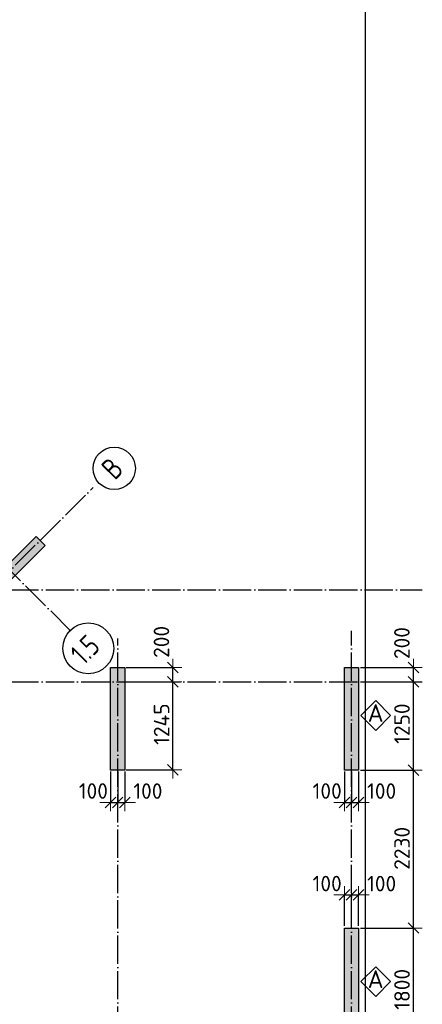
# Model space of a CAD drawing. Header units: millimetres. Extents: x -3495 to 112233, y -3287 to 47686.
# Tile 33 of 43: x 70367 to 76050, y 9342 to 23255. Entities that reach past the tile are written whole.
import ezdxf

# ---------------------------------------------------------------- set-up
doc = ezdxf.new("R2010")
doc.units = ezdxf.units.MM
doc.header["$PDMODE"] = 65
doc.linetypes.add('______11', pattern=[500, 400, -50, 0, -50])
doc.linetypes.add('______5', pattern=[1100, 800, -100, 100, -100])
for name, color, linetype, lineweight in [('Standard', 7, 'Continuous', 25), ('Армирование стержнями_ общее', 40, 'Continuous', 35), ('Размерная линия_ общее', 7, 'Continuous', 13)]:
    doc.layers.add(name, color=color, linetype=linetype, lineweight=lineweight)
doc.layers.add('Осевая линия_ общее', color=7, linetype='______5', lineweight=13, true_color=0xa0a0a0)
doc.styles.add('ISOCPEUR', font='isocpeur.ttf')
doc.dimstyles.new('DIMSTYLE_3', dxfattribs={"dimtxt": 220, "dimasz": 250, "dimexe": 0, "dimexo": 0, "dimgap": 110, "dimtad": 2, "dimdec": 0, "dimrnd": 5, "dimzin": 12, "dimdsep": 46, "dimtxsty": 'ISOCPEUR', "dimblk1": 'ALL_ML_STRICH', "dimblk2": 'ALL_ML_STRICH', "dimsah": 1, "dimcen": 0, "dimclrd": 7, "dimclre": 256, "dimclrt": 7, "dimadec": 0, "dimazin": 0, "dimtfac": 1, "dimtdec": 0, "dimtix": 1, "dimtmove": 2, "dimatfit": 3, "dimfxl": 0, "dimtzin": 0, "dimlwd": 0, "dimlwe": -3, "dimarcsym": 0})
doc.dimstyles.new('DIMSTYLE_8', dxfattribs={"dimtxt": 220, "dimasz": 250, "dimexe": 0, "dimexo": 0, "dimgap": 110, "dimtad": 2, "dimdec": 0, "dimrnd": 5, "dimzin": 12, "dimdsep": 46, "dimtxsty": 'ISOCPEUR', "dimblk1": 'ALL_ML_STRICH', "dimblk2": 'ALL_ML_STRICH', "dimsah": 1, "dimcen": 0, "dimclrd": 7, "dimclre": 256, "dimclrt": 7, "dimadec": 0, "dimazin": 0, "dimtfac": 1, "dimtdec": 0, "dimtix": 1, "dimtmove": 2, "dimatfit": 3, "dimfxl": 0, "dimtvp": 1.2, "dimtzin": 0, "dimlwd": 0, "dimlwe": -3, "dimarcsym": 0})

# ---------------------------------------------------------------- blocks, each defined once
blk = doc.blocks.new('СЛОЖНЫЙ_ОБЪЕКТ_0')
at = {"layer": 'Осевая линия_ общее', "color": 253, "linetype": '______11', "lineweight": -3, "true_color": 0xa0a0a0, "transparency": 33554687}
for p, q in [((71087, 14617), (64624, 21080)), ((55452, 694), (71405, 16646)), ((47230, 15200), (76050, 15200)), ((75050, -2590), (75050, 14620)), ((71750, -2590), (71750, 14510)), ((47230, 13900), (76050, 13900))]:
    blk.add_line(p, q, dxfattribs=at)
at = {"layer": 'Осевая линия_ общее', "color": 7, "linetype": 'Continuous', "lineweight": 25, "transparency": 33554687}
for centre, radius in [((71701, 16915), 299), ((71335, 14372), 359)]:
    blk.add_circle(centre, radius, dxfattribs=at)
at = {"layer": 'Осевая линия_ общее', "color": 7, "linetype": 'Continuous', "lineweight": 25, "transparency": 33554687, "char_height": 300, "attachment_point": 7, "rotation": 45, "style": 'ISOCPEUR'}
for s, insert, width in [('\\W0.80;В', (71708, 16737), 359.83), ('\\W0.79;1.5', (71268, 14120), 568.07)]:
    blk.add_mtext(s, dxfattribs=dict(at, insert=insert, width=width))
blk = doc.blocks.new('ALL_ML_STRICH')
at = {"color": 0, "linetype": 'ByBlock', "lineweight": -2}
for p, q in [((-1, 0), (0.5, 0)), ((-0.3, -0.3), (0.3, 0.3)), ((0, -0.5), (0, 0.5))]:
    blk.add_line(p, q, dxfattribs=at)
blk = doc.blocks.new('*D216')
at = {"layer": 'DEFPOINTS', "color": 7, "linetype": 'Continuous', "lineweight": 13, "transparency": 33554687}
for p in [(71850, 13900), (71850, 12657), (72530, 12657)]:
    blk.add_point(p, dxfattribs=at)
at = {"layer": 'Размерная линия_ общее', "color": 253, "linetype": 'Continuous', "lineweight": -2, "true_color": 0xa0a0a0, "transparency": 33554687}
for p, q in [((71870, 13900), (72530, 13900)), ((71870, 12657), (72530, 12657))]:
    blk.add_line(p, q, dxfattribs=at)
at = {"layer": 'Размерная линия_ общее', "color": 7, "linetype": 'Continuous', "lineweight": -2, "transparency": 33554687}
blk.add_line((72530, 12657), (72530, 13900), dxfattribs=at)
at = {"layer": 'Размерная линия_ общее', "color": 7, "linetype": 'Continuous', "lineweight": 13, "transparency": 33554687, "xscale": 250, "yscale": 250, "zscale": 250}
for p, rotation in [((72530, 13900), 90), ((72530, 12657), 270)]:
    blk.add_blockref('ALL_ML_STRICH', p, dxfattribs=dict(at, rotation=rotation))
at = {"layer": 'Размерная линия_ общее', "color": 7, "linetype": 'Continuous', "lineweight": 13, "transparency": 33554687, "insert": (72370, 13301), "char_height": 220, "width": 880, "attachment_point": 5, "rotation": 90, "style": 'ISOCPEUR'}
blk.add_mtext('\\A1;{1245}', dxfattribs=at)
blk = doc.blocks.new('*D217')
at = {"layer": 'DEFPOINTS', "color": 7, "linetype": 'Continuous', "lineweight": 13, "transparency": 33554687}
for p in [(71850, 14100), (71850, 13900), (72530, 13900)]:
    blk.add_point(p, dxfattribs=at)
at = {"layer": 'Размерная линия_ общее', "color": 253, "linetype": 'Continuous', "lineweight": -2, "true_color": 0xa0a0a0, "transparency": 33554687}
for p, q in [((71870, 14100), (72530, 14100)), ((71870, 13900), (72530, 13900))]:
    blk.add_line(p, q, dxfattribs=at)
at = {"layer": 'Размерная линия_ общее', "color": 7, "linetype": 'Continuous', "lineweight": -2, "transparency": 33554687}
blk.add_line((72530, 13900), (72530, 14100), dxfattribs=at)
at = {"layer": 'Размерная линия_ общее', "color": 7, "linetype": 'Continuous', "lineweight": 13, "transparency": 33554687, "xscale": 250, "yscale": 250, "zscale": 250}
for p, rotation in [((72530, 14100), 90), ((72530, 13900), 270)]:
    blk.add_blockref('ALL_ML_STRICH', p, dxfattribs=dict(at, rotation=rotation))
at = {"layer": 'Размерная линия_ общее', "color": 7, "linetype": 'Continuous', "lineweight": 13, "transparency": 33554687, "insert": (72368, 14463), "char_height": 220, "width": 660, "attachment_point": 5, "rotation": 90, "style": 'ISOCPEUR'}
blk.add_mtext('\\A1;{200}', dxfattribs=at)
blk = doc.blocks.new('*D329')
at = {"layer": 'DEFPOINTS', "color": 7, "linetype": 'Continuous', "lineweight": 13, "transparency": 33554687}
for p in [(74950, 10887), (74950, 10432), (75050, 10432)]:
    blk.add_point(p, dxfattribs=at)
at = {"layer": 'Размерная линия_ общее', "color": 253, "linetype": 'Continuous', "lineweight": -2, "true_color": 0xa0a0a0, "transparency": 33554687}
for p, q in [((74950, 10452), (74950, 10887)), ((75050, 10452), (75050, 10887))]:
    blk.add_line(p, q, dxfattribs=at)
at = {"layer": 'Размерная линия_ общее', "color": 7, "linetype": 'Continuous', "lineweight": -2, "transparency": 33554687}
blk.add_line((74950, 10887), (75050, 10887), dxfattribs=at)
at = {"layer": 'Размерная линия_ общее', "color": 7, "linetype": 'Continuous', "lineweight": 13, "transparency": 33554687, "xscale": 250, "yscale": 250, "zscale": 250}
blk.add_blockref('ALL_ML_STRICH', (75050, 10887), dxfattribs=at)
at = {"layer": 'Размерная линия_ общее', "color": 7, "linetype": 'Continuous', "lineweight": 13, "transparency": 33554687, "xscale": 250, "yscale": 250, "zscale": 250, "rotation": 180}
blk.add_blockref('ALL_ML_STRICH', (74950, 10887), dxfattribs=at)
at = {"layer": 'Размерная линия_ общее', "color": 7, "linetype": 'Continuous', "lineweight": 13, "transparency": 33554687, "insert": (74707, 11048), "char_height": 220, "width": 660, "attachment_point": 5, "style": 'ISOCPEUR'}
blk.add_mtext('\\A1;{100}', dxfattribs=at)
blk = doc.blocks.new('*D330')
at = {"layer": 'DEFPOINTS', "color": 7, "linetype": 'Continuous', "lineweight": 13, "transparency": 33554687}
for p in [(75050, 10887), (75050, 10432), (75150, 10432)]:
    blk.add_point(p, dxfattribs=at)
at = {"layer": 'Размерная линия_ общее', "color": 253, "linetype": 'Continuous', "lineweight": -2, "true_color": 0xa0a0a0, "transparency": 33554687}
for p, q in [((75050, 10452), (75050, 10887)), ((75150, 10452), (75150, 10887))]:
    blk.add_line(p, q, dxfattribs=at)
at = {"layer": 'Размерная линия_ общее', "color": 7, "linetype": 'Continuous', "lineweight": -2, "transparency": 33554687}
blk.add_line((75050, 10887), (75150, 10887), dxfattribs=at)
at = {"layer": 'Размерная линия_ общее', "color": 7, "linetype": 'Continuous', "lineweight": 13, "transparency": 33554687, "xscale": 250, "yscale": 250, "zscale": 250}
blk.add_blockref('ALL_ML_STRICH', (75150, 10887), dxfattribs=at)
at = {"layer": 'Размерная линия_ общее', "color": 7, "linetype": 'Continuous', "lineweight": 13, "transparency": 33554687, "xscale": 250, "yscale": 250, "zscale": 250, "rotation": 180}
blk.add_blockref('ALL_ML_STRICH', (75050, 10887), dxfattribs=at)
at = {"layer": 'Размерная линия_ общее', "color": 7, "linetype": 'Continuous', "lineweight": 13, "transparency": 33554687, "insert": (75476, 11047), "char_height": 220, "width": 660, "attachment_point": 5, "style": 'ISOCPEUR'}
blk.add_mtext('\\A1;{100}', dxfattribs=at)
blk = doc.blocks.new('*D331')
at = {"layer": 'DEFPOINTS', "color": 7, "linetype": 'Continuous', "lineweight": 13, "transparency": 33554687}
for p in [(74950, 12650), (75050, 12650), (74950, 12195)]:
    blk.add_point(p, dxfattribs=at)
at = {"layer": 'Размерная линия_ общее', "color": 253, "linetype": 'Continuous', "lineweight": -2, "true_color": 0xa0a0a0, "transparency": 33554687}
for p, q in [((74950, 12630), (74950, 12195)), ((75050, 12630), (75050, 12195))]:
    blk.add_line(p, q, dxfattribs=at)
at = {"layer": 'Размерная линия_ общее', "color": 7, "linetype": 'Continuous', "lineweight": -2, "transparency": 33554687}
blk.add_line((74950, 12195), (75050, 12195), dxfattribs=at)
at = {"layer": 'Размерная линия_ общее', "color": 7, "linetype": 'Continuous', "lineweight": 13, "transparency": 33554687, "xscale": 250, "yscale": 250, "zscale": 250}
blk.add_blockref('ALL_ML_STRICH', (75050, 12195), dxfattribs=at)
at = {"layer": 'Размерная линия_ общее', "color": 7, "linetype": 'Continuous', "lineweight": 13, "transparency": 33554687, "xscale": 250, "yscale": 250, "zscale": 250, "rotation": 180}
blk.add_blockref('ALL_ML_STRICH', (74950, 12195), dxfattribs=at)
at = {"layer": 'Размерная линия_ общее', "color": 7, "linetype": 'Continuous', "lineweight": 13, "transparency": 33554687, "insert": (74707, 12356), "char_height": 220, "width": 660, "attachment_point": 5, "style": 'ISOCPEUR'}
blk.add_mtext('\\A1;{100}', dxfattribs=at)
blk = doc.blocks.new('*D332')
at = {"layer": 'DEFPOINTS', "color": 7, "linetype": 'Continuous', "lineweight": 13, "transparency": 33554687}
for p in [(75050, 12650), (75150, 12650), (75050, 12195)]:
    blk.add_point(p, dxfattribs=at)
at = {"layer": 'Размерная линия_ общее', "color": 253, "linetype": 'Continuous', "lineweight": -2, "true_color": 0xa0a0a0, "transparency": 33554687}
for p, q in [((75050, 12630), (75050, 12195)), ((75150, 12630), (75150, 12195))]:
    blk.add_line(p, q, dxfattribs=at)
at = {"layer": 'Размерная линия_ общее', "color": 7, "linetype": 'Continuous', "lineweight": -2, "transparency": 33554687}
blk.add_line((75050, 12195), (75150, 12195), dxfattribs=at)
at = {"layer": 'Размерная линия_ общее', "color": 7, "linetype": 'Continuous', "lineweight": 13, "transparency": 33554687, "xscale": 250, "yscale": 250, "zscale": 250}
blk.add_blockref('ALL_ML_STRICH', (75150, 12195), dxfattribs=at)
at = {"layer": 'Размерная линия_ общее', "color": 7, "linetype": 'Continuous', "lineweight": 13, "transparency": 33554687, "xscale": 250, "yscale": 250, "zscale": 250, "rotation": 180}
blk.add_blockref('ALL_ML_STRICH', (75050, 12195), dxfattribs=at)
at = {"layer": 'Размерная линия_ общее', "color": 7, "linetype": 'Continuous', "lineweight": 13, "transparency": 33554687, "insert": (75476, 12355), "char_height": 220, "width": 660, "attachment_point": 5, "style": 'ISOCPEUR'}
blk.add_mtext('\\A1;{100}', dxfattribs=at)
blk = doc.blocks.new('*D333')
at = {"layer": 'DEFPOINTS', "color": 7, "linetype": 'Continuous', "lineweight": 13, "transparency": 33554687}
for p in [(71650, 12650), (71750, 12650), (71650, 12195)]:
    blk.add_point(p, dxfattribs=at)
at = {"layer": 'Размерная линия_ общее', "color": 253, "linetype": 'Continuous', "lineweight": -2, "true_color": 0xa0a0a0, "transparency": 33554687}
for p, q in [((71650, 12630), (71650, 12195)), ((71750, 12630), (71750, 12195))]:
    blk.add_line(p, q, dxfattribs=at)
at = {"layer": 'Размерная линия_ общее', "color": 7, "linetype": 'Continuous', "lineweight": -2, "transparency": 33554687}
blk.add_line((71650, 12195), (71750, 12195), dxfattribs=at)
at = {"layer": 'Размерная линия_ общее', "color": 7, "linetype": 'Continuous', "lineweight": 13, "transparency": 33554687, "xscale": 250, "yscale": 250, "zscale": 250}
blk.add_blockref('ALL_ML_STRICH', (71750, 12195), dxfattribs=at)
at = {"layer": 'Размерная линия_ общее', "color": 7, "linetype": 'Continuous', "lineweight": 13, "transparency": 33554687, "xscale": 250, "yscale": 250, "zscale": 250, "rotation": 180}
blk.add_blockref('ALL_ML_STRICH', (71650, 12195), dxfattribs=at)
at = {"layer": 'Размерная линия_ общее', "color": 7, "linetype": 'Continuous', "lineweight": 13, "transparency": 33554687, "insert": (71407, 12356), "char_height": 220, "width": 660, "attachment_point": 5, "style": 'ISOCPEUR'}
blk.add_mtext('\\A1;{100}', dxfattribs=at)
blk = doc.blocks.new('*D334')
at = {"layer": 'DEFPOINTS', "color": 7, "linetype": 'Continuous', "lineweight": 13, "transparency": 33554687}
for p in [(71750, 12650), (71850, 12650), (71750, 12195)]:
    blk.add_point(p, dxfattribs=at)
at = {"layer": 'Размерная линия_ общее', "color": 253, "linetype": 'Continuous', "lineweight": -2, "true_color": 0xa0a0a0, "transparency": 33554687}
for p, q in [((71750, 12630), (71750, 12195)), ((71850, 12630), (71850, 12195))]:
    blk.add_line(p, q, dxfattribs=at)
at = {"layer": 'Размерная линия_ общее', "color": 7, "linetype": 'Continuous', "lineweight": -2, "transparency": 33554687}
blk.add_line((71750, 12195), (71850, 12195), dxfattribs=at)
at = {"layer": 'Размерная линия_ общее', "color": 7, "linetype": 'Continuous', "lineweight": 13, "transparency": 33554687, "xscale": 250, "yscale": 250, "zscale": 250}
blk.add_blockref('ALL_ML_STRICH', (71850, 12195), dxfattribs=at)
at = {"layer": 'Размерная линия_ общее', "color": 7, "linetype": 'Continuous', "lineweight": 13, "transparency": 33554687, "xscale": 250, "yscale": 250, "zscale": 250, "rotation": 180}
blk.add_blockref('ALL_ML_STRICH', (71750, 12195), dxfattribs=at)
at = {"layer": 'Размерная линия_ общее', "color": 7, "linetype": 'Continuous', "lineweight": 13, "transparency": 33554687, "insert": (72176, 12355), "char_height": 220, "width": 660, "attachment_point": 5, "style": 'ISOCPEUR'}
blk.add_mtext('\\A1;{100}', dxfattribs=at)
blk = doc.blocks.new('СЛОЖНЫЙ_ОБЪЕКТ_23')
at = {"layer": 'Армирование стержнями_ общее', "color": 7, "linetype": 'Continuous', "lineweight": 13, "transparency": 33554687}
blk.add_lwpolyline([(75393, 9873), (75183, 9663), (75393, 9453), (75603, 9663), (75393, 9873)], close=True, dxfattribs=at)
at = {"layer": 'Армирование стержнями_ общее', "color": 7, "linetype": 'Continuous', "lineweight": 13, "transparency": 33554687, "insert": (75279, 9697), "char_height": 250, "width": 327.27, "attachment_point": 4, "style": 'ISOCPEUR'}
blk.add_mtext('\\A1;{\\fISOCPEUR|i0|b0;\\H250.000000;\\W1.000000;\\C7;А}\\P', dxfattribs=at)
blk = doc.blocks.new('СЛОЖНЫЙ_ОБЪЕКТ_24')
at = {"layer": 'Армирование стержнями_ общее', "color": 7, "linetype": 'Continuous', "lineweight": 13, "transparency": 33554687}
blk.add_lwpolyline([(75393, 13633), (75183, 13423), (75393, 13213), (75603, 13423), (75393, 13633)], close=True, dxfattribs=at)
at = {"layer": 'Армирование стержнями_ общее', "color": 7, "linetype": 'Continuous', "lineweight": 13, "transparency": 33554687, "insert": (75279, 13457), "char_height": 250, "width": 327.27, "attachment_point": 4, "style": 'ISOCPEUR'}
blk.add_mtext('\\A1;{\\fISOCPEUR|i0|b0;\\H250.000000;\\W1.000000;\\C7;А}\\P', dxfattribs=at)
blk = doc.blocks.new('*D361')
at = {"layer": 'DEFPOINTS', "color": 7, "linetype": 'Continuous', "lineweight": 13, "transparency": 33554687}
for p in [(75160, 10420), (75160, 8620), (75924, 8620)]:
    blk.add_point(p, dxfattribs=at)
at = {"layer": 'Размерная линия_ общее', "color": 253, "linetype": 'Continuous', "lineweight": -2, "true_color": 0xa0a0a0, "transparency": 33554687}
for p, q in [((75180, 10420), (75924, 10420)), ((75180, 8620), (75924, 8620))]:
    blk.add_line(p, q, dxfattribs=at)
at = {"layer": 'Размерная линия_ общее', "color": 7, "linetype": 'Continuous', "lineweight": -2, "transparency": 33554687}
blk.add_line((75924, 8620), (75924, 10420), dxfattribs=at)
at = {"layer": 'Размерная линия_ общее', "color": 7, "linetype": 'Continuous', "lineweight": 13, "transparency": 33554687, "xscale": 250, "yscale": 250, "zscale": 250}
for p, rotation in [((75924, 10420), 90), ((75924, 8620), 270)]:
    blk.add_blockref('ALL_ML_STRICH', p, dxfattribs=dict(at, rotation=rotation))
at = {"layer": 'Размерная линия_ общее', "color": 7, "linetype": 'Continuous', "lineweight": 13, "transparency": 33554687, "insert": (75764, 9553), "char_height": 220, "width": 880, "attachment_point": 5, "rotation": 90, "style": 'ISOCPEUR'}
blk.add_mtext('\\A1;{1800}', dxfattribs=at)
blk = doc.blocks.new('*D362')
at = {"layer": 'DEFPOINTS', "color": 7, "linetype": 'Continuous', "lineweight": 13, "transparency": 33554687}
for p in [(75160, 12650), (75160, 10420), (75924, 10420)]:
    blk.add_point(p, dxfattribs=at)
at = {"layer": 'Размерная линия_ общее', "color": 253, "linetype": 'Continuous', "lineweight": -2, "true_color": 0xa0a0a0, "transparency": 33554687}
for p, q in [((75180, 12650), (75924, 12650)), ((75180, 10420), (75924, 10420))]:
    blk.add_line(p, q, dxfattribs=at)
at = {"layer": 'Размерная линия_ общее', "color": 7, "linetype": 'Continuous', "lineweight": -2, "transparency": 33554687}
blk.add_line((75924, 10420), (75924, 12650), dxfattribs=at)
at = {"layer": 'Размерная линия_ общее', "color": 7, "linetype": 'Continuous', "lineweight": 13, "transparency": 33554687, "xscale": 250, "yscale": 250, "zscale": 250}
for p, rotation in [((75924, 12650), 90), ((75924, 10420), 270)]:
    blk.add_blockref('ALL_ML_STRICH', p, dxfattribs=dict(at, rotation=rotation))
at = {"layer": 'Размерная линия_ общее', "color": 7, "linetype": 'Continuous', "lineweight": 13, "transparency": 33554687, "insert": (75764, 11546), "char_height": 220, "width": 880, "attachment_point": 5, "rotation": 90, "style": 'ISOCPEUR'}
blk.add_mtext('\\A1;{2230}', dxfattribs=at)
blk = doc.blocks.new('*D363')
at = {"layer": 'DEFPOINTS', "color": 7, "linetype": 'Continuous', "lineweight": 13, "transparency": 33554687}
for p in [(75160, 13900), (75160, 12650), (75924, 12650)]:
    blk.add_point(p, dxfattribs=at)
at = {"layer": 'Размерная линия_ общее', "color": 253, "linetype": 'Continuous', "lineweight": -2, "true_color": 0xa0a0a0, "transparency": 33554687}
for p, q in [((75180, 13900), (75924, 13900)), ((75180, 12650), (75924, 12650))]:
    blk.add_line(p, q, dxfattribs=at)
at = {"layer": 'Размерная линия_ общее', "color": 7, "linetype": 'Continuous', "lineweight": -2, "transparency": 33554687}
blk.add_line((75924, 12650), (75924, 13900), dxfattribs=at)
at = {"layer": 'Размерная линия_ общее', "color": 7, "linetype": 'Continuous', "lineweight": 13, "transparency": 33554687, "xscale": 250, "yscale": 250, "zscale": 250}
for p, rotation in [((75924, 13900), 90), ((75924, 12650), 270)]:
    blk.add_blockref('ALL_ML_STRICH', p, dxfattribs=dict(at, rotation=rotation))
at = {"layer": 'Размерная линия_ общее', "color": 7, "linetype": 'Continuous', "lineweight": 13, "transparency": 33554687, "insert": (75764, 13308), "char_height": 220, "width": 880, "attachment_point": 5, "rotation": 90, "style": 'ISOCPEUR'}
blk.add_mtext('\\A1;{1250}', dxfattribs=at)
blk = doc.blocks.new('*D364')
at = {"layer": 'DEFPOINTS', "color": 7, "linetype": 'Continuous', "lineweight": 13, "transparency": 33554687}
for p in [(75160, 14100), (75160, 13900), (75924, 13900)]:
    blk.add_point(p, dxfattribs=at)
at = {"layer": 'Размерная линия_ общее', "color": 253, "linetype": 'Continuous', "lineweight": -2, "true_color": 0xa0a0a0, "transparency": 33554687}
for p, q in [((75180, 14100), (75924, 14100)), ((75180, 13900), (75924, 13900))]:
    blk.add_line(p, q, dxfattribs=at)
at = {"layer": 'Размерная линия_ общее', "color": 7, "linetype": 'Continuous', "lineweight": -2, "transparency": 33554687}
blk.add_line((75924, 13900), (75924, 14100), dxfattribs=at)
at = {"layer": 'Размерная линия_ общее', "color": 7, "linetype": 'Continuous', "lineweight": 13, "transparency": 33554687, "xscale": 250, "yscale": 250, "zscale": 250}
for p, rotation in [((75924, 14100), 90), ((75924, 13900), 270)]:
    blk.add_blockref('ALL_ML_STRICH', p, dxfattribs=dict(at, rotation=rotation))
at = {"layer": 'Размерная линия_ общее', "color": 7, "linetype": 'Continuous', "lineweight": 13, "transparency": 33554687, "insert": (75762, 14447), "char_height": 220, "width": 660, "attachment_point": 5, "rotation": 90, "style": 'ISOCPEUR'}
blk.add_mtext('\\A1;{200}', dxfattribs=at)

msp = doc.modelspace()

# ---------------------------------------------------------------- hatches: boundary and pattern name
at = {"linetype": 'Continuous', "lineweight": 13, "transparency": 33554687}
for points in [[(64418.5, 9773.3), (64545.8, 9646), (70725.9, 15826.1), (70598.7, 15953.4), (65783.3, 11138), (65656, 11010.7)], [(71650, 12650), (71850, 12650), (71850, 14100), (71650, 14100)], [(74950, 8620), (75150, 8620), (75150, 10420), (74950, 10420)]]:
    msp.add_hatch(color=7, dxfattribs=at).paths.add_polyline_path(points)
at = {"layer": 'Standard', "linetype": 'Continuous', "lineweight": 13, "transparency": 33554687}
msp.add_hatch(color=7, dxfattribs=at).paths.add_polyline_path([(74950, 12650), (75150, 12650), (75150, 14100), (74950, 14100)])

# ---------------------------------------------------------------- linework, layer by layer
at = {"color": 7, "linetype": 'Continuous', "lineweight": -3, "transparency": 33554687}
for p, q in [((65783.3, 11138), (70598.7, 15953.4)), ((70598.7, 15953.4), (70725.9, 15826.1)), ((70725.9, 15826.1), (64545.8, 9646)), ((71650, 12650), (71650, 14100)), ((71650, 14100), (71850, 14100)), ((71850, 14100), (71850, 12650)), ((71850, 12650), (71650, 12650)), ((74950, 8620), (74950, 10420)), ((74950, 10420), (75150, 10420)), ((75150, 10420), (75150, 8620))]:
    msp.add_line(p, q, dxfattribs=at)
at = {"layer": 'Standard', "color": 7, "linetype": 'Continuous', "lineweight": -3, "transparency": 33554687}
for p, q in [((74950, 12650), (74950, 14100)), ((74950, 14100), (75150, 14100)), ((75150, 14100), (75150, 12650)), ((75150, 12650), (74950, 12650))]:
    msp.add_line(p, q, dxfattribs=at)
at = {"layer": 'Standard', "color": 7, "linetype": 'Continuous', "lineweight": 25, "transparency": 33554687}
msp.add_lwpolyline([(49650, -350.2), (75250, -350.2), (75250, 46690), (49650, 46690), (49650, -350.2)], dxfattribs=at)

# ---------------------------------------------------------------- block references
at = {"layer": 'Армирование стержнями_ общее', "color": 7, "linetype": 'Continuous', "lineweight": 13, "transparency": 33554687}
for name in ['СЛОЖНЫЙ_ОБЪЕКТ_24', 'СЛОЖНЫЙ_ОБЪЕКТ_23']:
    msp.add_blockref(name, (0, 0), dxfattribs=at)
at = {"layer": 'Осевая линия_ общее', "color": 253, "linetype": '______11', "lineweight": -3, "true_color": 0xa0a0a0, "transparency": 33554687}
msp.add_blockref('СЛОЖНЫЙ_ОБЪЕКТ_0', (0, 0), dxfattribs=at)

# ---------------------------------------------------------------- dimensions: what is measured, and where the dimension line sits
at = {"layer": 'Размерная линия_ общее', "color": 7, "linetype": 'Continuous', "lineweight": 13, "transparency": 33554687}
for base, p1, p2, dimstyle, picture, middle in [((72530.4, 14100), (71870, 13900), (71870, 14100), 'DIMSTYLE_8', '*D217', (72368.5, 14462.7)), ((75923.5, 14100), (75180, 13900), (75180, 14100), 'DIMSTYLE_8', '*D364', (75761.8, 14446.6)), ((72530.4, 13900), (71870, 12657.4), (71870, 13900), 'DIMSTYLE_3', '*D216', (72370.4, 13300.7)), ((75923.5, 13900), (75180, 12650), (75180, 13900), 'DIMSTYLE_3', '*D363', (75763.5, 13308)), ((75923.5, 12650), (75180, 10420), (75180, 12650), 'DIMSTYLE_3', '*D362', (75763.5, 11546)), ((75923.5, 10420), (75180, 8620), (75180, 10420), 'DIMSTYLE_3', '*D361', (75763.5, 9553))]:
    dim = msp.add_linear_dim(base=base, p1=p1, p2=p2, angle=90, dimstyle=dimstyle, override={"dimpost": '<>', "dimclrd": 7, "dimclre": 253, "dimclrt": 7, "dimlwd": 0, "dimlwe": 65533}, dxfattribs=at)
    dim.commit()
    dim.dimension.update_dxf_attribs({"geometry": picture, "text_midpoint": middle, "dimtype": 160})
for base, p1, p2, picture, middle in [((71750, 12195.1), (71650, 12630), (71750, 12630), '*D333', (71407.3, 12355.7)), ((71850, 12195.1), (71750, 12630), (71850, 12630), '*D334', (72176.4, 12354.9)), ((75050, 12195.1), (74950, 12630), (75050, 12630), '*D331', (74707.3, 12355.7)), ((75150, 12195.1), (75050, 12630), (75150, 12630), '*D332', (75476.4, 12354.9)), ((75050, 10887.2), (74950, 10452.3), (75050, 10452.3), '*D329', (74707.3, 11047.7)), ((75150, 10887.2), (75050, 10452.3), (75150, 10452.3), '*D330', (75476.4, 11047))]:
    dim = msp.add_linear_dim(base=base, p1=p1, p2=p2, dimstyle='DIMSTYLE_8', override={"dimpost": '<>', "dimclrd": 7, "dimclre": 253, "dimclrt": 7, "dimlwd": 0, "dimlwe": 65533}, dxfattribs=at)
    dim.commit()
    dim.dimension.update_dxf_attribs({"geometry": picture, "text_midpoint": middle, "dimtype": 160})

doc.saveas('drawing.dxf')
